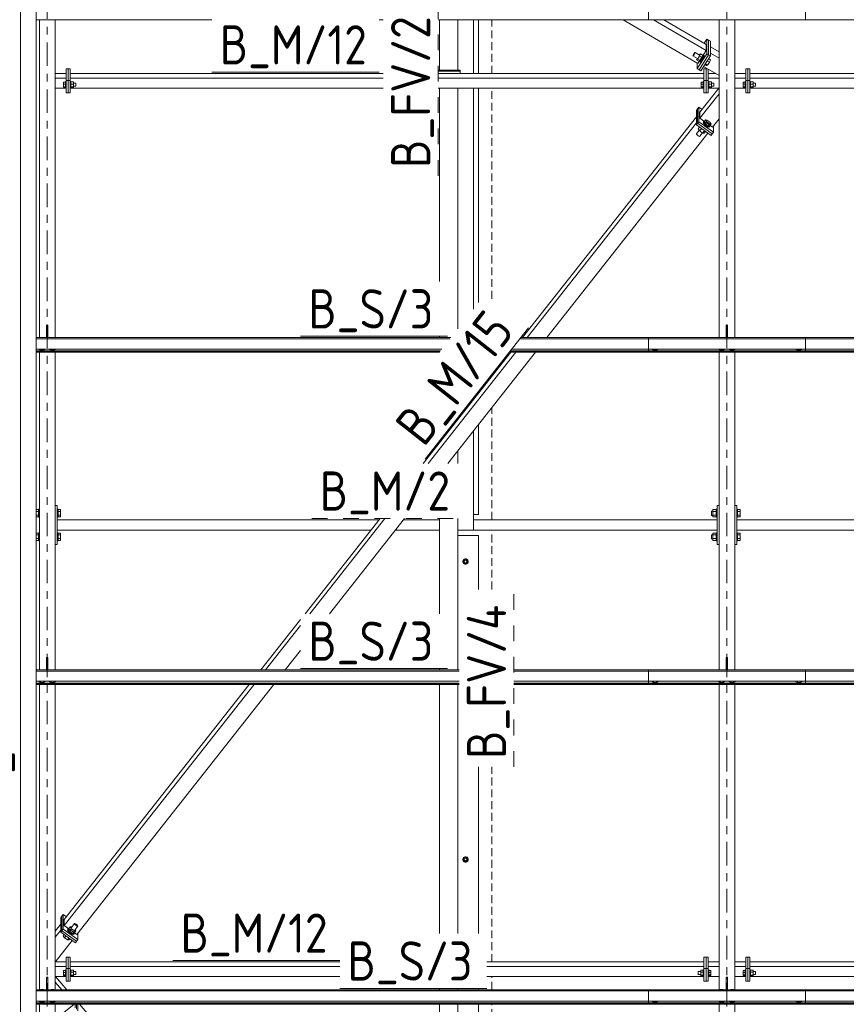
# Model space of a CAD drawing. Header units: millimetres. Extents: x 581 to 1768, y 561 to 1400.
# Tile 7 of 91: x 645 to 708, y 879 to 954. Entities that reach past the tile are written whole.
import ezdxf

# ---------------------------------------------------------------- set-up
doc = ezdxf.new("R2010")
doc.units = ezdxf.units.MM
doc.header["$LTSCALE"] = 0.6
for name, pattern in [('VERDECKT2', [1.5, 1, -0.5]), ('XKITLINE00', [0]), ('XKITLINE02', [4, 2, -2]), ('XKITLINE03', [6, 3, -1, 1, -1])]:
    doc.linetypes.add(name, pattern=pattern)
for name, color, linetype, lineweight in [('Bolt', 7, 'Continuous', 0), ('Part', 2, 'Continuous', 0), ('PartMark', 3, 'Continuous', 0), ('S-GRID', 1, 'Continuous', 0)]:
    doc.layers.add(name, color=color, linetype=linetype, lineweight=lineweight)
doc.styles.add('ISOCPEUR', font='ISOCPEUR.TTF')

msp = doc.modelspace()

# ---------------------------------------------------------------- linework, layer by layer
at = {"layer": 'Bolt', "color": 3, "linetype": 'XKITLINE00', "lineweight": 0}
for p, q in [((696.211, 951.21), (696.241, 951.275)), ((696.241, 951.275), (696.283, 951.346)), ((696.283, 951.253), (696.241, 951.194)), ((696.283, 951.346), (696.324, 951.406)), ((696.324, 951.325), (696.283, 951.253)), ((696.324, 951.406), (696.355, 951.436)), ((696.355, 951.389), (696.324, 951.325)), ((696.355, 951.436), (696.366, 951.43)), ((696.366, 951.43), (696.355, 951.389)), ((696.366, 951.43), (696.708, 951.232)), ((696.696, 951.284), (696.675, 951.251)), ((696.768, 951.327), (696.696, 951.284)), ((696.768, 951.327), (696.696, 951.144)), ((696.768, 951.327), (696.991, 951.198)), ((696.2, 951.169), (696.211, 951.21)), ((696.211, 951.163), (696.2, 951.169)), ((696.2, 951.169), (696.541, 950.97)), ((696.241, 951.194), (696.211, 951.163)), ((696.523, 950.982), (696.481, 950.875)), ((696.481, 950.875), (696.553, 950.918)), ((696.481, 950.875), (696.703, 950.745)), ((696.696, 951.144), (696.553, 950.918)), ((696.553, 950.918), (696.775, 950.788)), ((696.691, 950.727), (696.697, 950.749)), ((696.712, 950.716), (696.691, 950.727)), ((696.691, 950.727), (696.742, 950.697)), ((696.696, 951.144), (696.919, 951.015)), ((696.703, 950.745), (696.775, 950.788)), ((696.769, 950.773), (696.712, 950.716)), ((696.742, 950.698), (696.742, 950.697)), ((696.742, 950.697), (696.763, 950.686)), ((696.763, 950.686), (696.82, 950.744)), ((696.847, 950.884), (696.769, 950.773)), ((696.775, 950.788), (696.919, 951.015)), ((696.82, 950.744), (696.898, 950.854)), ((696.925, 951.019), (696.847, 950.884)), ((696.898, 950.854), (696.976, 950.989)), ((696.919, 951.015), (696.991, 951.198)), ((696.982, 951.14), (696.925, 951.019)), ((696.966, 951.213), (696.982, 951.228)), ((696.976, 950.989), (697.033, 951.111)), ((696.982, 951.228), (697.002, 951.217)), ((697.002, 951.217), (696.982, 951.14)), ((697.002, 951.217), (697.054, 951.187)), ((697.033, 951.111), (697.054, 951.187)), ((697.109, 950.509), (697.25, 950.428)), ((697.125, 950.535), (697.145, 950.555)), ((697.145, 950.555), (697.223, 950.666)), ((697.154, 950.568), (697.322, 950.471)), ((697.223, 950.666), (697.301, 950.8)), ((697.298, 950.795), (697.466, 950.697)), ((697.301, 950.8), (697.32, 950.842)), ((697.322, 950.471), (697.466, 950.697)), ((697.397, 950.962), (697.538, 950.881)), ((697.466, 950.697), (697.538, 950.881)), ((697.25, 950.428), (697.322, 950.471)), ((648.042, 949.166), (648.192, 949.166)), ((648.042, 948.768), (648.042, 949.166)), ((648.042, 949.014), (648.192, 949.014)), ((648.192, 949.201), (648.192, 949.197)), ((648.192, 949.201), (648.242, 949.201)), ((648.192, 949.197), (648.192, 948.733)), ((648.562, 949.201), (648.612, 949.201)), ((648.612, 949.201), (648.612, 948.733)), ((648.812, 949.177), (648.612, 949.177)), ((648.612, 949.016), (648.812, 949.016)), ((648.812, 948.757), (648.812, 949.177)), ((648.812, 949.084), (648.992, 949.084)), ((648.992, 949.084), (648.992, 948.85)), ((696.842, 949.166), (696.992, 949.166)), ((696.842, 948.768), (696.842, 949.166)), ((696.842, 949.014), (696.992, 949.014)), ((696.992, 949.201), (696.992, 949.197)), ((696.992, 949.201), (697.042, 949.201)), ((696.992, 949.197), (696.992, 948.733)), ((697.362, 949.201), (697.412, 949.201)), ((697.412, 949.201), (697.412, 948.733)), ((697.612, 949.177), (697.412, 949.177)), ((697.412, 949.016), (697.612, 949.016)), ((697.612, 948.757), (697.612, 949.177)), ((697.612, 949.084), (697.792, 949.084)), ((697.792, 949.084), (697.792, 948.85)), ((700.042, 949.166), (700.192, 949.166)), ((700.042, 948.768), (700.042, 949.166)), ((700.042, 949.014), (700.192, 949.014)), ((700.192, 949.201), (700.192, 949.197)), ((700.192, 949.201), (700.242, 949.201)), ((700.192, 949.197), (700.192, 948.733)), ((700.562, 949.201), (700.612, 949.201)), ((700.612, 949.201), (700.612, 948.733)), ((700.812, 949.177), (700.612, 949.177)), ((700.612, 949.016), (700.812, 949.016)), ((700.812, 948.757), (700.812, 949.177)), ((700.812, 949.084), (700.992, 949.084)), ((700.992, 949.084), (700.992, 948.85)), ((648.042, 948.815), (648.192, 948.815)), ((648.192, 948.768), (648.042, 948.768)), ((648.192, 948.733), (648.242, 948.733)), ((648.562, 948.733), (648.612, 948.733)), ((648.612, 948.807), (648.812, 948.807)), ((648.612, 948.757), (648.812, 948.757)), ((648.812, 948.85), (648.992, 948.85)), ((696.842, 948.815), (696.992, 948.815)), ((696.992, 948.768), (696.842, 948.768)), ((696.992, 948.733), (697.042, 948.733)), ((697.362, 948.733), (697.412, 948.733)), ((697.412, 948.807), (697.612, 948.807)), ((697.412, 948.757), (697.612, 948.757)), ((697.612, 948.85), (697.792, 948.85)), ((700.042, 948.815), (700.192, 948.815)), ((700.192, 948.768), (700.042, 948.768)), ((700.192, 948.733), (700.242, 948.733)), ((700.562, 948.733), (700.612, 948.733)), ((700.612, 948.807), (700.812, 948.807)), ((700.612, 948.757), (700.812, 948.757)), ((700.812, 948.85), (700.992, 948.85)), ((696.975, 946.078), (697.011, 946.124)), ((696.975, 946.078), (697.007, 946.011)), ((697.007, 946.011), (697.095, 945.916)), ((697.011, 946.124), (697.043, 946.145)), ((697.043, 946.057), (697.011, 946.124)), ((697.029, 946.111), (697.149, 946.264)), ((697.029, 946.111), (697.14, 945.961)), ((697.043, 946.145), (697.053, 946.141)), ((697.131, 945.962), (697.043, 946.057)), ((697.14, 945.961), (697.26, 946.114)), ((697.149, 946.264), (697.26, 946.254)), ((697.26, 946.114), (697.149, 946.264)), ((697.26, 946.254), (697.482, 946.095)), ((697.482, 945.954), (697.26, 946.114)), ((697.482, 946.095), (697.592, 945.945)), ((696.461, 945.203), (696.679, 945.48)), ((696.608, 945.576), (696.713, 945.708)), ((696.608, 945.576), (696.719, 945.426)), ((696.717, 945.019), (696.922, 945.28)), ((696.719, 945.426), (696.859, 945.603)), ((696.719, 945.426), (696.941, 945.267)), ((696.941, 945.267), (697.08, 945.444)), ((696.941, 945.267), (697.051, 945.257)), ((697.051, 945.257), (697.156, 945.39)), ((697.095, 945.916), (697.215, 945.818)), ((697.251, 945.864), (697.131, 945.962)), ((697.14, 945.961), (697.361, 945.802)), ((697.215, 945.818), (697.334, 945.743)), ((697.371, 945.789), (697.251, 945.864)), ((697.334, 945.743), (697.422, 945.712)), ((697.361, 945.802), (697.482, 945.954)), ((697.361, 945.802), (697.472, 945.792)), ((697.458, 945.758), (697.371, 945.789)), ((697.422, 945.712), (697.454, 945.733)), ((697.454, 945.733), (697.49, 945.779)), ((697.49, 945.779), (697.458, 945.758)), ((697.472, 945.792), (697.592, 945.945)), ((697.48, 945.802), (697.49, 945.779)), ((697.592, 945.945), (697.482, 945.954)), ((696.461, 945.203), (696.479, 945.167)), ((696.479, 945.167), (696.525, 945.116)), ((696.525, 945.116), (696.589, 945.064)), ((696.589, 945.064), (696.653, 945.024)), ((696.653, 945.024), (696.7, 945.008)), ((696.7, 945.008), (696.717, 945.019)), ((646.29, 929.604), (646.298, 929.608)), ((646.298, 929.608), (646.506, 929.608)), ((646.506, 929.608), (646.514, 929.604)), ((647.09, 929.604), (647.098, 929.608)), ((647.098, 929.608), (647.306, 929.608)), ((647.306, 929.608), (647.314, 929.604)), ((698.29, 929.604), (698.298, 929.608)), ((698.298, 929.608), (698.506, 929.608)), ((698.506, 929.608), (698.514, 929.604)), ((699.09, 929.604), (699.098, 929.608)), ((699.098, 929.608), (699.306, 929.608)), ((699.306, 929.608), (699.314, 929.604)), ((646.183, 928.698), (646.183, 928.732)), ((646.183, 928.698), (646.292, 928.643)), ((646.282, 928.584), (646.282, 928.648)), ((646.292, 928.643), (646.292, 928.732)), ((646.292, 928.643), (646.512, 928.643)), ((646.512, 928.643), (646.512, 928.732)), ((646.512, 928.643), (646.621, 928.698)), ((646.522, 928.584), (646.522, 928.648)), ((646.621, 928.698), (646.621, 928.732)), ((646.983, 928.698), (646.983, 928.732)), ((646.983, 928.698), (647.092, 928.643)), ((647.082, 928.584), (647.082, 928.648)), ((647.092, 928.643), (647.092, 928.732)), ((647.092, 928.643), (647.312, 928.643)), ((647.312, 928.643), (647.312, 928.732)), ((647.312, 928.643), (647.421, 928.698)), ((647.322, 928.584), (647.322, 928.648)), ((647.421, 928.698), (647.421, 928.732)), ((693.083, 928.698), (693.083, 928.732)), ((693.083, 928.698), (693.192, 928.642)), ((693.182, 928.602), (693.182, 928.647)), ((693.192, 928.642), (693.192, 928.732)), ((693.192, 928.642), (693.412, 928.642)), ((693.412, 928.642), (693.412, 928.732)), ((693.412, 928.642), (693.521, 928.698)), ((693.422, 928.602), (693.422, 928.647)), ((693.521, 928.698), (693.521, 928.732)), ((698.183, 928.698), (698.183, 928.732)), ((698.183, 928.698), (698.292, 928.643)), ((698.282, 928.584), (698.282, 928.648)), ((698.292, 928.643), (698.292, 928.732)), ((698.292, 928.643), (698.512, 928.643)), ((698.512, 928.643), (698.512, 928.732)), ((698.512, 928.643), (698.621, 928.698)), ((698.522, 928.584), (698.522, 928.648)), ((698.621, 928.698), (698.621, 928.732)), ((698.983, 928.698), (698.983, 928.732)), ((698.983, 928.698), (699.092, 928.643)), ((699.082, 928.584), (699.082, 928.648)), ((699.092, 928.643), (699.092, 928.732)), ((699.092, 928.643), (699.312, 928.643)), ((699.312, 928.643), (699.312, 928.732)), ((699.312, 928.643), (699.421, 928.698)), ((699.322, 928.584), (699.322, 928.648)), ((699.421, 928.698), (699.421, 928.732)), ((704.083, 928.698), (704.083, 928.732)), ((704.083, 928.698), (704.192, 928.642)), ((704.182, 928.602), (704.182, 928.647)), ((704.192, 928.642), (704.192, 928.732)), ((704.192, 928.642), (704.412, 928.642)), ((704.412, 928.642), (704.412, 928.732)), ((704.412, 928.642), (704.521, 928.698)), ((704.422, 928.602), (704.422, 928.647)), ((704.521, 928.698), (704.521, 928.732)), ((646.282, 928.584), (646.298, 928.566)), ((646.298, 928.566), (646.342, 928.553)), ((646.342, 928.553), (646.402, 928.549)), ((646.402, 928.549), (646.462, 928.553)), ((646.462, 928.553), (646.506, 928.566)), ((646.506, 928.566), (646.522, 928.584)), ((647.082, 928.584), (647.098, 928.566)), ((647.098, 928.566), (647.142, 928.553)), ((647.142, 928.553), (647.202, 928.549)), ((647.202, 928.549), (647.262, 928.553)), ((647.262, 928.553), (647.306, 928.566)), ((647.306, 928.566), (647.322, 928.584)), ((693.182, 928.602), (693.198, 928.584)), ((693.198, 928.584), (693.242, 928.571)), ((693.242, 928.571), (693.302, 928.567)), ((693.302, 928.567), (693.362, 928.571)), ((693.362, 928.571), (693.406, 928.584)), ((693.406, 928.584), (693.422, 928.602)), ((698.282, 928.584), (698.298, 928.566)), ((698.298, 928.566), (698.342, 928.553)), ((698.342, 928.553), (698.402, 928.549)), ((698.402, 928.549), (698.462, 928.553)), ((698.462, 928.553), (698.506, 928.566)), ((698.506, 928.566), (698.522, 928.584)), ((699.082, 928.584), (699.098, 928.566)), ((699.098, 928.566), (699.142, 928.553)), ((699.142, 928.553), (699.202, 928.549)), ((699.202, 928.549), (699.262, 928.553)), ((699.262, 928.553), (699.306, 928.566)), ((699.306, 928.566), (699.322, 928.584)), ((704.182, 928.602), (704.198, 928.584)), ((704.198, 928.584), (704.242, 928.571)), ((704.242, 928.571), (704.302, 928.567)), ((704.302, 928.567), (704.362, 928.571)), ((704.362, 928.571), (704.406, 928.584)), ((704.406, 928.584), (704.422, 928.602)), ((645.942, 916.437), (646.142, 916.437)), ((645.942, 916.298), (646.142, 916.298)), ((645.942, 916.021), (646.142, 916.021)), ((645.942, 915.882), (646.142, 915.882)), ((646.142, 916.459), (646.142, 915.859)), ((646.142, 916.459), (646.202, 916.459)), ((646.142, 915.859), (646.202, 915.859)), ((647.562, 916.459), (647.622, 916.459)), ((647.562, 915.859), (647.622, 915.859)), ((647.622, 916.459), (647.622, 915.859)), ((647.622, 916.437), (647.822, 916.437)), ((647.622, 916.298), (647.822, 916.298)), ((647.622, 916.021), (647.822, 916.021)), ((647.622, 915.882), (647.822, 915.882)), ((647.822, 916.437), (647.822, 915.882)), ((697.622, 916.319), (697.622, 915.999)), ((697.622, 916.319), (697.722, 916.319)), ((697.622, 915.999), (697.722, 915.999)), ((697.722, 916.437), (697.722, 915.882)), ((697.722, 916.437), (697.982, 916.437)), ((697.722, 916.298), (697.982, 916.298)), ((697.722, 916.021), (697.982, 916.021)), ((697.722, 915.882), (697.982, 915.882)), ((697.982, 916.459), (697.982, 915.859)), ((697.982, 916.459), (698.042, 916.459)), ((697.982, 915.859), (698.042, 915.859)), ((699.562, 916.459), (699.622, 916.459)), ((699.562, 915.859), (699.622, 915.859)), ((699.622, 916.459), (699.622, 915.859)), ((699.622, 916.437), (699.822, 916.437)), ((699.622, 916.298), (699.822, 916.298)), ((699.622, 916.021), (699.822, 916.021)), ((699.622, 915.882), (699.822, 915.882)), ((699.822, 916.437), (699.822, 915.882)), ((645.942, 914.637), (646.142, 914.637)), ((645.942, 914.498), (646.142, 914.498)), ((646.142, 914.659), (646.142, 914.059)), ((646.142, 914.659), (646.202, 914.659)), ((647.562, 914.659), (647.622, 914.659)), ((647.622, 914.659), (647.622, 914.059)), ((647.622, 914.637), (647.822, 914.637)), ((647.622, 914.498), (647.822, 914.498)), ((647.822, 914.637), (647.822, 914.082)), ((697.622, 914.519), (697.622, 914.199)), ((697.622, 914.519), (697.722, 914.519)), ((697.722, 914.637), (697.722, 914.082)), ((697.722, 914.637), (697.982, 914.637)), ((697.722, 914.498), (697.982, 914.498)), ((697.982, 914.659), (697.982, 914.059)), ((697.982, 914.659), (698.042, 914.659)), ((699.562, 914.659), (699.622, 914.659)), ((699.622, 914.659), (699.622, 914.059)), ((699.622, 914.637), (699.822, 914.637)), ((699.622, 914.498), (699.822, 914.498)), ((699.822, 914.637), (699.822, 914.082)), ((645.942, 914.221), (646.142, 914.221)), ((645.942, 914.082), (646.142, 914.082)), ((646.142, 914.059), (646.202, 914.059)), ((647.562, 914.059), (647.622, 914.059)), ((647.622, 914.221), (647.822, 914.221)), ((647.622, 914.082), (647.822, 914.082)), ((697.622, 914.199), (697.722, 914.199)), ((697.722, 914.221), (697.982, 914.221)), ((697.722, 914.082), (697.982, 914.082)), ((697.982, 914.059), (698.042, 914.059)), ((699.562, 914.059), (699.622, 914.059)), ((699.622, 914.221), (699.822, 914.221)), ((699.622, 914.082), (699.822, 914.082)), ((678.802, 912.644), (678.642, 912.552)), ((678.642, 912.552), (678.642, 912.367)), ((678.642, 912.367), (678.802, 912.275)), ((678.962, 912.552), (678.802, 912.644)), ((678.802, 912.275), (678.962, 912.367)), ((678.962, 912.367), (678.962, 912.552)), ((646.29, 904.166), (646.298, 904.17)), ((646.298, 904.17), (646.506, 904.17)), ((646.506, 904.17), (646.513, 904.166)), ((647.09, 904.166), (647.098, 904.17)), ((647.098, 904.17), (647.306, 904.17)), ((647.306, 904.17), (647.313, 904.166)), ((698.29, 904.166), (698.298, 904.17)), ((698.298, 904.17), (698.506, 904.17)), ((698.506, 904.17), (698.513, 904.166)), ((699.09, 904.166), (699.098, 904.17)), ((699.098, 904.17), (699.306, 904.17)), ((699.306, 904.17), (699.313, 904.166)), ((646.183, 903.26), (646.183, 903.294)), ((646.183, 903.26), (646.292, 903.205)), ((646.282, 903.146), (646.282, 903.21)), ((646.282, 903.146), (646.298, 903.128)), ((646.292, 903.205), (646.292, 903.294)), ((646.292, 903.205), (646.512, 903.205)), ((646.298, 903.128), (646.342, 903.115)), ((646.342, 903.115), (646.402, 903.111)), ((646.402, 903.111), (646.462, 903.115)), ((646.462, 903.115), (646.506, 903.128)), ((646.506, 903.128), (646.522, 903.146)), ((646.512, 903.205), (646.512, 903.294)), ((646.512, 903.205), (646.621, 903.26)), ((646.522, 903.146), (646.522, 903.21)), ((646.621, 903.26), (646.621, 903.294)), ((646.983, 903.26), (646.983, 903.294)), ((646.983, 903.26), (647.092, 903.205)), ((647.082, 903.146), (647.082, 903.21)), ((647.082, 903.146), (647.098, 903.128)), ((647.092, 903.205), (647.092, 903.294)), ((647.092, 903.205), (647.312, 903.205)), ((647.098, 903.128), (647.142, 903.115)), ((647.142, 903.115), (647.202, 903.111)), ((647.202, 903.111), (647.262, 903.115)), ((647.262, 903.115), (647.306, 903.128)), ((647.306, 903.128), (647.322, 903.146)), ((647.312, 903.205), (647.312, 903.294)), ((647.312, 903.205), (647.421, 903.26)), ((647.322, 903.146), (647.322, 903.21)), ((647.421, 903.26), (647.421, 903.294)), ((693.083, 903.26), (693.083, 903.294)), ((693.083, 903.26), (693.192, 903.204)), ((693.182, 903.164), (693.182, 903.209)), ((693.182, 903.164), (693.198, 903.147)), ((693.192, 903.204), (693.192, 903.294)), ((693.192, 903.204), (693.412, 903.204)), ((693.198, 903.147), (693.242, 903.134)), ((693.242, 903.134), (693.302, 903.129)), ((693.302, 903.129), (693.362, 903.134)), ((693.362, 903.134), (693.406, 903.147)), ((693.406, 903.147), (693.422, 903.164)), ((693.412, 903.204), (693.412, 903.294)), ((693.412, 903.204), (693.521, 903.26)), ((693.422, 903.164), (693.422, 903.209)), ((693.521, 903.26), (693.521, 903.294)), ((698.183, 903.26), (698.183, 903.294)), ((698.183, 903.26), (698.292, 903.205)), ((698.282, 903.146), (698.282, 903.21)), ((698.282, 903.146), (698.298, 903.128)), ((698.292, 903.205), (698.292, 903.294)), ((698.292, 903.205), (698.512, 903.205)), ((698.298, 903.128), (698.342, 903.115)), ((698.342, 903.115), (698.402, 903.111)), ((698.402, 903.111), (698.462, 903.115)), ((698.462, 903.115), (698.506, 903.128)), ((698.506, 903.128), (698.522, 903.146)), ((698.512, 903.205), (698.512, 903.294)), ((698.512, 903.205), (698.621, 903.26)), ((698.522, 903.146), (698.522, 903.21)), ((698.621, 903.26), (698.621, 903.294)), ((698.983, 903.26), (698.983, 903.294)), ((698.983, 903.26), (699.092, 903.205)), ((699.082, 903.146), (699.082, 903.21)), ((699.082, 903.146), (699.098, 903.128)), ((699.092, 903.205), (699.092, 903.294)), ((699.092, 903.205), (699.312, 903.205)), ((699.098, 903.128), (699.142, 903.115)), ((699.142, 903.115), (699.202, 903.111)), ((699.202, 903.111), (699.262, 903.115)), ((699.262, 903.115), (699.306, 903.128)), ((699.306, 903.128), (699.322, 903.146)), ((699.312, 903.205), (699.312, 903.294)), ((699.312, 903.205), (699.421, 903.26)), ((699.322, 903.146), (699.322, 903.21)), ((699.421, 903.26), (699.421, 903.294)), ((704.083, 903.26), (704.083, 903.294)), ((704.083, 903.26), (704.192, 903.204)), ((704.182, 903.164), (704.182, 903.209)), ((704.182, 903.164), (704.198, 903.147)), ((704.192, 903.204), (704.192, 903.294)), ((704.192, 903.204), (704.412, 903.204)), ((704.198, 903.147), (704.242, 903.134)), ((704.242, 903.134), (704.302, 903.129)), ((704.302, 903.129), (704.362, 903.134)), ((704.362, 903.134), (704.406, 903.147)), ((704.406, 903.147), (704.422, 903.164)), ((704.412, 903.204), (704.412, 903.294)), ((704.412, 903.204), (704.521, 903.26)), ((704.422, 903.164), (704.422, 903.209)), ((704.521, 903.26), (704.521, 903.294)), ((678.802, 889.844), (678.642, 889.752)), ((678.642, 889.752), (678.642, 889.567)), ((678.642, 889.567), (678.802, 889.475)), ((678.962, 889.752), (678.802, 889.844)), ((678.802, 889.475), (678.962, 889.567)), ((678.962, 889.567), (678.962, 889.752)), ((648.342, 884.27), (648.378, 884.316)), ((648.342, 884.27), (648.374, 884.203)), ((648.374, 884.203), (648.462, 884.108)), ((648.378, 884.316), (648.41, 884.337)), ((648.41, 884.249), (648.378, 884.316)), ((648.396, 884.303), (648.553, 884.502)), ((648.396, 884.303), (648.507, 884.153)), ((648.41, 884.337), (648.42, 884.333)), ((648.498, 884.154), (648.41, 884.249)), ((648.663, 884.352), (648.507, 884.153)), ((648.663, 884.492), (648.553, 884.502)), ((648.553, 884.502), (648.663, 884.352)), ((648.646, 884.434), (648.887, 884.74)), ((648.681, 884.479), (648.663, 884.492)), ((648.885, 884.192), (648.663, 884.352)), ((648.885, 884.192), (648.728, 883.994)), ((648.839, 883.984), (648.996, 884.183)), ((648.996, 884.183), (648.885, 884.192)), ((648.887, 884.74), (648.904, 884.751)), ((648.904, 884.704), (648.887, 884.74)), ((648.902, 884.25), (649.142, 884.556)), ((648.904, 884.751), (648.951, 884.734)), ((648.951, 884.653), (648.904, 884.704)), ((648.996, 884.183), (648.925, 884.279)), ((648.951, 884.734), (649.015, 884.695)), ((649.015, 884.601), (648.951, 884.653)), ((649.015, 884.695), (649.079, 884.642)), ((649.079, 884.561), (649.015, 884.601)), ((649.079, 884.642), (649.125, 884.592)), ((649.125, 884.545), (649.079, 884.561)), ((649.125, 884.592), (649.142, 884.556)), ((649.142, 884.556), (649.125, 884.545)), ((648.012, 883.814), (648.08, 883.9)), ((648.012, 883.814), (648.122, 883.664)), ((648.122, 883.664), (648.226, 883.795)), ((648.122, 883.664), (648.344, 883.505)), ((648.344, 883.505), (648.447, 883.636)), ((648.344, 883.505), (648.454, 883.495)), ((648.454, 883.495), (648.523, 883.582)), ((648.462, 884.108), (648.582, 884.01)), ((648.618, 884.056), (648.498, 884.154)), ((648.507, 884.153), (648.728, 883.994)), ((648.582, 884.01), (648.702, 883.935)), ((648.738, 883.981), (648.618, 884.056)), ((648.702, 883.935), (648.789, 883.904)), ((648.728, 883.994), (648.839, 883.984)), ((648.825, 883.95), (648.738, 883.981)), ((648.789, 883.904), (648.821, 883.925)), ((648.821, 883.925), (648.857, 883.971)), ((648.857, 883.971), (648.825, 883.95)), ((648.847, 883.994), (648.857, 883.971)), ((648.042, 881.166), (648.192, 881.166)), ((648.042, 880.768), (648.042, 881.166)), ((648.192, 881.201), (648.192, 881.197)), ((648.192, 881.201), (648.242, 881.201)), ((648.192, 881.197), (648.192, 880.733)), ((648.562, 881.201), (648.612, 881.201)), ((648.612, 881.201), (648.612, 880.733)), ((648.812, 881.177), (648.612, 881.177)), ((648.812, 880.757), (648.812, 881.177)), ((696.792, 881.177), (696.792, 880.757)), ((696.792, 881.177), (696.992, 881.177)), ((696.992, 881.201), (696.992, 881.197)), ((696.992, 881.201), (697.042, 881.201)), ((696.992, 881.197), (696.992, 880.733)), ((697.362, 881.201), (697.412, 881.201)), ((697.412, 881.201), (697.412, 881.197)), ((697.412, 881.197), (697.412, 880.733)), ((697.412, 881.166), (697.562, 881.166)), ((697.562, 881.166), (697.562, 880.768)), ((700.042, 881.166), (700.192, 881.166)), ((700.042, 880.768), (700.042, 881.166)), ((700.192, 881.201), (700.192, 881.197)), ((700.192, 881.201), (700.242, 881.201)), ((700.192, 881.197), (700.192, 880.733)), ((700.562, 881.201), (700.612, 881.201)), ((700.612, 881.201), (700.612, 880.733)), ((700.812, 881.177), (700.612, 881.177)), ((700.812, 880.757), (700.812, 881.177)), ((648.042, 881.014), (648.192, 881.014)), ((648.042, 880.815), (648.192, 880.815)), ((648.192, 880.768), (648.042, 880.768)), ((648.192, 880.733), (648.242, 880.733)), ((648.562, 880.733), (648.612, 880.733)), ((648.612, 881.016), (648.812, 881.016)), ((648.612, 880.807), (648.812, 880.807)), ((648.612, 880.757), (648.812, 880.757)), ((648.812, 881.084), (648.992, 881.084)), ((648.812, 880.85), (648.992, 880.85)), ((648.992, 881.084), (648.992, 880.85)), ((696.612, 881.084), (696.612, 881.082)), ((696.612, 881.084), (696.792, 881.084)), ((696.612, 881.082), (696.612, 880.85)), ((696.612, 880.85), (696.792, 880.85)), ((696.792, 881.016), (696.992, 881.016)), ((696.792, 880.807), (696.992, 880.807)), ((696.792, 880.757), (696.992, 880.757)), ((696.992, 880.733), (697.042, 880.733)), ((697.362, 880.733), (697.412, 880.733)), ((697.412, 881.014), (697.562, 881.014)), ((697.412, 880.815), (697.562, 880.815)), ((697.412, 880.768), (697.562, 880.768)), ((700.042, 881.014), (700.192, 881.014)), ((700.042, 880.815), (700.192, 880.815)), ((700.192, 880.768), (700.042, 880.768)), ((700.192, 880.733), (700.242, 880.733)), ((700.562, 880.733), (700.612, 880.733)), ((700.612, 881.016), (700.812, 881.016)), ((700.612, 880.807), (700.812, 880.807)), ((700.612, 880.757), (700.812, 880.757)), ((700.812, 881.084), (700.992, 881.084)), ((700.812, 880.85), (700.992, 880.85)), ((700.992, 881.084), (700.992, 880.85)), ((646.291, 879.685), (646.298, 879.688)), ((646.298, 879.688), (646.506, 879.688)), ((646.506, 879.688), (646.512, 879.685)), ((647.091, 879.685), (647.098, 879.688)), ((647.098, 879.688), (647.306, 879.688)), ((647.306, 879.688), (647.312, 879.685)), ((698.291, 879.685), (698.298, 879.688)), ((698.298, 879.688), (698.506, 879.688)), ((698.506, 879.688), (698.512, 879.685)), ((699.091, 879.685), (699.098, 879.688)), ((699.098, 879.688), (699.306, 879.688)), ((699.306, 879.688), (699.312, 879.685)), ((646.183, 878.778), (646.183, 878.813)), ((646.183, 878.778), (646.292, 878.723)), ((646.282, 878.664), (646.282, 878.728)), ((646.282, 878.664), (646.298, 878.646)), ((646.292, 878.723), (646.292, 878.813)), ((646.292, 878.723), (646.512, 878.723)), ((646.298, 878.646), (646.342, 878.634)), ((646.342, 878.634), (646.402, 878.629)), ((646.402, 878.629), (646.462, 878.634)), ((646.462, 878.634), (646.506, 878.646)), ((646.506, 878.646), (646.522, 878.664)), ((646.512, 878.723), (646.512, 878.813)), ((646.512, 878.723), (646.621, 878.778)), ((646.522, 878.664), (646.522, 878.728)), ((646.621, 878.778), (646.621, 878.813)), ((646.983, 878.778), (646.983, 878.813)), ((646.983, 878.778), (647.092, 878.723)), ((647.082, 878.664), (647.082, 878.728)), ((647.082, 878.664), (647.098, 878.646)), ((647.092, 878.723), (647.092, 878.813)), ((647.092, 878.723), (647.312, 878.723)), ((647.098, 878.646), (647.142, 878.634)), ((647.142, 878.634), (647.202, 878.629)), ((647.202, 878.629), (647.262, 878.634)), ((647.262, 878.634), (647.306, 878.646)), ((647.306, 878.646), (647.322, 878.664)), ((647.312, 878.723), (647.312, 878.813)), ((647.312, 878.723), (647.421, 878.778)), ((647.322, 878.664), (647.322, 878.728)), ((647.421, 878.778), (647.421, 878.813)), ((693.083, 878.778), (693.083, 878.813)), ((693.083, 878.778), (693.192, 878.723)), ((693.182, 878.683), (693.182, 878.728)), ((693.182, 878.683), (693.198, 878.665)), ((693.192, 878.723), (693.192, 878.813)), ((693.192, 878.723), (693.412, 878.723)), ((693.198, 878.665), (693.242, 878.652)), ((693.242, 878.652), (693.302, 878.648)), ((693.302, 878.648), (693.362, 878.652)), ((693.362, 878.652), (693.406, 878.665)), ((693.406, 878.665), (693.422, 878.683)), ((693.412, 878.723), (693.412, 878.813)), ((693.412, 878.723), (693.521, 878.778)), ((693.422, 878.683), (693.422, 878.728)), ((693.521, 878.778), (693.521, 878.813)), ((698.183, 878.778), (698.183, 878.813)), ((698.183, 878.778), (698.292, 878.723)), ((698.282, 878.664), (698.282, 878.728)), ((698.282, 878.664), (698.298, 878.646)), ((698.292, 878.723), (698.292, 878.813)), ((698.292, 878.723), (698.512, 878.723)), ((698.298, 878.646), (698.342, 878.634)), ((698.342, 878.634), (698.402, 878.629)), ((698.402, 878.629), (698.462, 878.634)), ((698.462, 878.634), (698.506, 878.646)), ((698.506, 878.646), (698.522, 878.664)), ((698.512, 878.723), (698.512, 878.813)), ((698.512, 878.723), (698.621, 878.778)), ((698.522, 878.664), (698.522, 878.728)), ((698.621, 878.778), (698.621, 878.813)), ((698.983, 878.778), (698.983, 878.813)), ((698.983, 878.778), (699.092, 878.723)), ((699.082, 878.664), (699.082, 878.728)), ((699.082, 878.664), (699.098, 878.646)), ((699.092, 878.723), (699.092, 878.813)), ((699.092, 878.723), (699.312, 878.723)), ((699.098, 878.646), (699.142, 878.634)), ((699.142, 878.634), (699.202, 878.629)), ((699.202, 878.629), (699.262, 878.634)), ((699.262, 878.634), (699.306, 878.646)), ((699.306, 878.646), (699.322, 878.664)), ((699.312, 878.723), (699.312, 878.813)), ((699.312, 878.723), (699.421, 878.778)), ((699.322, 878.664), (699.322, 878.728)), ((699.421, 878.778), (699.421, 878.813)), ((704.083, 878.778), (704.083, 878.813)), ((704.083, 878.778), (704.192, 878.723)), ((704.182, 878.683), (704.182, 878.728)), ((704.182, 878.683), (704.198, 878.665)), ((704.192, 878.723), (704.192, 878.813)), ((704.192, 878.723), (704.412, 878.723)), ((704.198, 878.665), (704.242, 878.652)), ((704.242, 878.652), (704.302, 878.648)), ((704.302, 878.648), (704.362, 878.652)), ((704.362, 878.652), (704.406, 878.665)), ((704.406, 878.665), (704.422, 878.683)), ((704.412, 878.723), (704.412, 878.813)), ((704.412, 878.723), (704.521, 878.778)), ((704.422, 878.683), (704.422, 878.728)), ((704.521, 878.778), (704.521, 878.813))]:
    msp.add_line(p, q, dxfattribs=at)
for centre, radius, start, end in [((678.802, 912.46), 0.21, 120, 300), ((678.802, 912.46), 0.21, 300, 120), ((678.802, 912.46), 0.1, 120, 300), ((678.802, 912.46), 0.1, 300, 120), ((678.802, 889.66), 0.21, 120, 300), ((678.802, 889.66), 0.21, 300, 120), ((678.802, 889.66), 0.1, 120, 300), ((678.802, 889.66), 0.1, 300, 120)]:
    msp.add_arc(centre, radius, start, end, dxfattribs=at)
at = {"layer": 'Part', "color": 2, "linetype": 'XKITLINE00', "lineweight": 0}
for p, q in [((644.742, 815.488), (644.742, 983.02)), ((645.942, 815.488), (645.942, 982.686)), ((692.802, 953.923), (692.802, 955.041)), ((704.802, 953.923), (704.802, 955.041)), ((645.942, 953.923), (659.401, 953.923)), ((646.202, 929.604), (646.202, 953.923)), ((647.402, 929.604), (647.402, 953.923)), ((672.203, 953.923), (672.502, 953.923)), ((676.702, 953.923), (704.802, 953.923)), ((676.802, 950.067), (676.802, 953.923)), ((676.802, 950.067), (676.802, 953.923)), ((678.202, 950.067), (678.202, 953.923)), ((678.202, 950.067), (678.202, 953.923)), ((679.402, 949.817), (679.402, 953.923)), ((679.802, 949.817), (679.802, 953.923)), ((690.864, 953.923), (696.586, 950.598)), ((718.401, 953.923), (692.802, 953.923)), ((693.175, 953.923), (697.209, 951.579)), ((693.98, 953.923), (697.209, 952.046)), ((698.202, 929.604), (698.202, 953.923)), ((699.402, 929.604), (699.402, 953.923)), ((697.261, 952.45), (697.06, 952.133)), ((697.209, 951.579), (697.209, 952.046)), ((697.261, 951.339), (697.261, 952.45)), ((697.261, 952.45), (697.398, 952.37)), ((697.398, 951.259), (697.398, 952.37)), ((697.398, 952.37), (697.535, 952.291)), ((697.398, 951.259), (697.398, 952.37)), ((697.535, 951.18), (697.535, 952.291)), ((697.261, 951.339), (696.534, 950.195)), ((696.586, 950.598), (697.209, 951.579)), ((697.398, 951.259), (696.671, 950.115)), ((696.671, 950.115), (697.398, 951.259)), ((697.398, 951.259), (697.261, 951.339)), ((697.535, 951.18), (697.398, 951.259)), ((697.535, 951.857), (698.202, 951.47)), ((697.535, 951.39), (698.202, 951.002)), ((696.534, 950.195), (696.534, 950.628)), ((696.808, 950.036), (697.535, 951.18)), ((698.202, 949.659), (698.202, 951.002)), ((647.402, 949.817), (648.242, 949.817)), ((648.242, 950.176), (648.242, 948.343)), ((648.242, 950.176), (648.402, 950.176)), ((648.402, 950.176), (648.402, 948.343)), ((648.402, 950.176), (648.402, 948.343)), ((648.402, 950.176), (648.562, 950.176)), ((648.562, 950.176), (648.562, 948.343)), ((648.562, 949.817), (672.502, 949.817)), ((678.402, 950.067), (676.702, 950.067)), ((676.702, 950.009), (678.402, 950.009)), ((676.702, 949.817), (697.042, 949.817)), ((678.402, 949.817), (678.402, 950.067)), ((696.534, 950.195), (696.671, 950.115)), ((696.671, 950.115), (696.808, 950.036)), ((697.009, 950.352), (698.202, 949.659)), ((697.042, 950.176), (697.042, 948.343)), ((697.042, 950.176), (697.202, 950.176)), ((697.202, 950.176), (697.202, 948.343)), ((697.202, 950.176), (697.312, 950.176)), ((697.202, 950.176), (697.202, 948.343)), ((697.362, 950.147), (697.362, 948.343)), ((697.362, 949.817), (697.93, 949.817)), ((699.402, 949.817), (700.242, 949.817)), ((700.242, 950.176), (700.242, 948.343)), ((700.242, 950.176), (700.402, 950.176)), ((700.402, 950.176), (700.402, 948.343)), ((700.402, 950.176), (700.402, 948.343)), ((700.402, 950.176), (700.562, 950.176)), ((700.562, 950.176), (700.562, 948.343)), ((700.562, 949.817), (749.042, 949.817)), ((647.402, 949.467), (648.242, 949.467)), ((648.242, 949.299), (648.402, 949.299)), ((648.402, 949.299), (648.562, 949.299)), ((648.562, 949.467), (672.502, 949.467)), ((676.702, 949.467), (697.042, 949.467)), ((697.042, 949.299), (697.202, 949.299)), ((697.202, 949.299), (697.362, 949.299)), ((697.362, 949.467), (698.202, 949.467)), ((699.402, 949.467), (700.242, 949.467)), ((700.242, 949.299), (700.402, 949.299)), ((700.402, 949.299), (700.562, 949.299)), ((700.562, 949.467), (749.042, 949.467)), ((647.402, 948.701), (648.242, 948.701)), ((648.242, 948.343), (648.402, 948.343)), ((648.402, 948.343), (648.562, 948.343)), ((648.562, 948.701), (672.502, 948.701)), ((676.702, 948.701), (697.042, 948.701)), ((676.802, 933.904), (676.802, 948.701)), ((676.802, 933.904), (676.802, 948.701)), ((678.202, 930.264), (678.202, 948.701)), ((678.202, 930.264), (678.202, 948.701)), ((679.402, 931.789), (679.402, 948.701)), ((679.802, 932.298), (679.802, 948.701)), ((698.181, 948.701), (696.735, 946.865)), ((698.202, 948.261), (696.735, 946.397)), ((697.042, 948.343), (697.202, 948.343)), ((697.202, 948.343), (697.362, 948.343)), ((697.362, 948.701), (698.202, 948.701)), ((698.202, 946.352), (698.202, 948.261)), ((699.402, 948.701), (700.242, 948.701)), ((700.242, 948.343), (700.402, 948.343)), ((700.402, 948.343), (700.562, 948.343)), ((700.562, 948.701), (749.042, 948.701)), ((696.463, 946.999), (696.559, 947.121)), ((696.463, 945.888), (696.463, 946.999)), ((696.655, 947.244), (696.559, 947.121)), ((696.559, 946.01), (696.559, 947.121)), ((696.559, 946.01), (696.559, 947.121)), ((696.655, 946.133), (696.655, 947.244)), ((696.897, 947.07), (696.655, 947.244)), ((696.735, 946.865), (696.735, 946.397)), ((683.154, 929.604), (696.463, 946.518)), ((683.522, 929.604), (696.463, 946.051)), ((696.559, 946.01), (696.463, 945.888)), ((696.559, 946.01), (696.655, 946.133)), ((696.559, 946.01), (697.678, 945.205)), ((697.678, 945.205), (696.559, 946.01)), ((697.774, 945.328), (696.655, 946.133)), ((696.735, 946.397), (697.694, 945.707)), ((697.694, 945.707), (698.202, 946.352)), ((685.023, 929.604), (697.34, 945.257)), ((696.463, 945.888), (697.582, 945.083)), ((697.678, 945.205), (697.774, 945.328)), ((697.774, 945.328), (697.774, 945.808)), ((697.582, 945.083), (697.678, 945.205)), ((646.752, 930.553), (646.752, 929.604)), ((646.752, 930.553), (646.852, 930.553)), ((646.752, 930.436), (646.852, 930.436)), ((646.852, 930.553), (646.852, 929.604)), ((698.752, 930.553), (698.752, 929.604)), ((698.752, 930.553), (698.852, 930.553)), ((698.752, 930.436), (698.852, 930.436)), ((698.852, 930.553), (698.852, 929.604)), ((677.682, 929.604), (645.942, 929.604)), ((645.942, 929.516), (677.613, 929.516)), ((676.802, 929.604), (676.802, 929.704)), ((676.802, 929.604), (676.802, 929.704)), ((682.957, 929.516), (704.802, 929.516)), ((704.802, 929.604), (683.026, 929.604)), ((756.802, 929.604), (692.802, 929.604)), ((692.802, 928.485), (692.802, 929.604)), ((692.802, 929.516), (756.802, 929.516)), ((704.802, 928.485), (704.802, 929.604)), ((645.942, 928.732), (676.996, 928.732)), ((682.34, 928.732), (704.802, 928.732)), ((692.802, 928.732), (756.802, 928.732)), ((645.942, 928.6), (676.892, 928.6)), ((645.942, 928.524), (676.832, 928.524)), ((645.942, 928.485), (676.802, 928.485)), ((646.202, 904.166), (646.202, 928.485)), ((647.402, 904.166), (647.402, 928.485)), ((675.565, 919.959), (682.274, 928.485)), ((675.933, 919.959), (682.642, 928.485)), ((676.802, 928.485), (676.802, 928.485)), ((676.802, 928.485), (676.802, 928.485)), ((677.435, 919.959), (684.144, 928.485)), ((682.147, 928.485), (704.802, 928.485)), ((682.177, 928.524), (704.802, 928.524)), ((682.236, 928.6), (704.802, 928.6)), ((692.802, 928.6), (756.802, 928.6)), ((692.802, 928.524), (756.802, 928.524)), ((756.802, 928.485), (692.802, 928.485)), ((698.202, 904.166), (698.202, 928.485)), ((699.402, 904.166), (699.402, 928.485)), ((679.402, 924.835), (679.402, 924.997)), ((679.802, 925.344), (679.802, 925.506)), ((678.202, 923.31), (678.202, 923.472)), ((678.202, 923.31), (678.202, 923.472)), ((679.802, 916.059), (679.802, 922.967)), ((679.402, 914.859), (679.402, 922.459)), ((676.802, 921.531), (676.802, 921.693)), ((676.802, 921.531), (676.802, 921.692)), ((678.202, 919.959), (678.202, 920.934)), ((678.202, 919.959), (678.202, 920.934)), ((647.562, 916.759), (647.402, 916.759)), ((647.562, 913.759), (647.562, 916.759)), ((698.042, 916.759), (698.042, 913.759)), ((698.042, 916.759), (698.202, 916.759)), ((699.562, 916.759), (699.402, 916.759)), ((699.562, 913.759), (699.562, 916.759)), ((679.402, 916.059), (679.802, 916.059)), ((647.562, 915.659), (672.182, 915.659)), ((647.562, 914.859), (647.562, 915.659)), ((666.522, 908.466), (672.26, 915.759)), ((666.89, 908.466), (672.629, 915.759)), ((668.392, 908.466), (674.13, 915.759)), ((674.052, 915.659), (676.802, 915.659)), ((676.802, 908.466), (676.802, 915.759)), ((676.802, 914.859), (676.802, 915.759)), ((678.202, 904.166), (678.202, 915.759)), ((678.202, 914.859), (678.202, 915.759)), ((679.402, 915.659), (698.042, 915.659)), ((698.042, 914.859), (698.042, 915.659)), ((750.042, 915.659), (699.562, 915.659)), ((699.562, 914.859), (699.562, 915.659)), ((647.562, 914.859), (671.552, 914.859)), ((673.422, 914.859), (676.802, 914.859)), ((678.202, 914.859), (679.402, 914.859)), ((678.202, 914.859), (679.402, 914.859)), ((678.202, 914.46), (679.802, 914.46)), ((679.402, 914.859), (698.042, 914.859)), ((679.802, 910.332), (679.802, 914.46)), ((750.042, 914.859), (699.562, 914.859)), ((647.402, 913.759), (647.562, 913.759)), ((698.042, 913.759), (698.202, 913.759)), ((699.402, 913.759), (699.562, 913.759)), ((663.138, 904.166), (666.175, 908.025)), ((663.506, 904.166), (666.175, 907.557)), ((665.008, 904.166), (666.175, 905.648)), ((646.752, 905.116), (646.752, 904.166)), ((646.752, 905.116), (646.852, 905.116)), ((646.752, 904.999), (646.852, 904.999)), ((646.852, 905.116), (646.852, 904.166)), ((698.752, 905.116), (698.752, 904.166)), ((698.752, 905.116), (698.852, 905.116)), ((698.752, 904.999), (698.852, 904.999)), ((698.852, 905.116), (698.852, 904.166)), ((678.302, 904.166), (645.942, 904.166)), ((645.942, 904.078), (678.302, 904.078)), ((676.802, 904.166), (676.802, 904.266)), ((704.802, 904.166), (682.502, 904.166)), ((682.502, 904.078), (704.802, 904.078)), ((756.802, 904.166), (692.802, 904.166)), ((692.802, 903.048), (692.802, 904.166)), ((692.802, 904.078), (756.802, 904.078)), ((704.802, 903.048), (704.802, 904.166)), ((645.942, 903.294), (678.302, 903.294)), ((645.942, 903.162), (678.302, 903.162)), ((645.942, 903.086), (678.302, 903.086)), ((645.942, 903.048), (678.302, 903.048)), ((646.202, 879.685), (646.202, 903.048)), ((647.402, 879.685), (647.402, 903.048)), ((648.102, 884.589), (662.626, 903.048)), ((648.102, 885.057), (662.258, 903.048)), ((649.061, 883.899), (664.128, 903.048)), ((676.802, 883.985), (676.802, 903.048)), ((678.202, 883.985), (678.202, 903.048)), ((682.502, 903.294), (704.802, 903.294)), ((682.502, 903.162), (704.802, 903.162)), ((682.502, 903.086), (704.802, 903.086)), ((682.502, 903.048), (704.802, 903.048)), ((692.802, 903.294), (756.802, 903.294)), ((692.802, 903.162), (756.802, 903.162)), ((692.802, 903.086), (756.802, 903.086)), ((756.802, 903.048), (692.802, 903.048)), ((698.202, 879.685), (698.202, 903.048)), ((699.402, 879.685), (699.402, 903.048)), ((679.802, 883.985), (679.802, 896.757)), ((647.83, 885.191), (647.926, 885.313)), ((647.83, 884.08), (647.83, 885.191)), ((648.022, 885.436), (647.926, 885.313)), ((647.926, 884.202), (647.926, 885.313)), ((647.926, 884.202), (647.926, 885.313)), ((648.022, 884.325), (648.022, 885.436)), ((648.264, 885.262), (648.022, 885.436)), ((648.102, 885.057), (648.102, 884.589)), ((647.402, 884.167), (647.83, 884.711)), ((647.402, 883.699), (647.83, 884.243)), ((647.926, 884.202), (647.83, 884.08)), ((648.022, 884.325), (647.926, 884.202)), ((649.045, 883.397), (647.926, 884.202)), ((649.045, 883.397), (647.926, 884.202)), ((649.141, 883.52), (648.022, 884.325)), ((648.102, 884.589), (649.061, 883.899)), ((647.402, 881.79), (647.402, 883.699)), ((647.402, 881.79), (648.707, 883.449)), ((648.949, 883.275), (647.83, 884.08)), ((649.045, 883.397), (649.141, 883.52)), ((649.141, 883.52), (649.141, 884)), ((648.949, 883.275), (649.045, 883.397)), ((648.242, 882.176), (648.242, 880.343)), ((648.242, 882.176), (648.402, 882.176)), ((648.402, 882.176), (648.402, 880.343)), ((648.402, 882.176), (648.562, 882.176)), ((648.402, 882.176), (648.402, 880.343)), ((648.562, 882.176), (648.562, 880.343)), ((697.042, 882.176), (697.042, 880.343)), ((697.042, 882.176), (697.202, 882.176)), ((697.202, 880.343), (697.202, 882.176)), ((697.202, 882.176), (697.202, 880.343)), ((697.202, 882.176), (697.362, 882.176)), ((697.362, 880.343), (697.362, 882.176)), ((700.242, 882.176), (700.242, 880.343)), ((700.242, 882.176), (700.402, 882.176)), ((700.402, 882.176), (700.402, 880.343)), ((700.402, 882.176), (700.562, 882.176)), ((700.402, 882.176), (700.402, 880.343)), ((700.562, 882.176), (700.562, 880.343)), ((647.402, 881.467), (648.242, 881.467)), ((647.423, 881.817), (648.242, 881.817)), ((648.242, 881.299), (648.402, 881.299)), ((648.402, 881.299), (648.562, 881.299)), ((648.562, 881.817), (669.175, 881.817)), ((648.562, 881.467), (669.175, 881.467)), ((680.429, 881.817), (697.042, 881.817)), ((680.429, 881.467), (697.042, 881.467)), ((697.042, 881.299), (697.202, 881.299)), ((697.202, 881.299), (697.362, 881.299)), ((697.362, 881.817), (698.202, 881.817)), ((697.362, 881.467), (698.202, 881.467)), ((699.402, 881.817), (700.242, 881.817)), ((699.402, 881.467), (700.242, 881.467)), ((700.242, 881.299), (700.402, 881.299)), ((700.402, 881.299), (700.562, 881.299)), ((700.562, 881.817), (731.175, 881.817)), ((700.562, 881.467), (731.175, 881.467)), ((646.752, 880.634), (646.752, 879.685)), ((646.752, 880.634), (646.852, 880.634)), ((646.752, 880.517), (646.852, 880.517)), ((646.852, 880.634), (646.852, 879.685)), ((647.402, 880.701), (648.242, 880.701)), ((648.307, 879.685), (647.436, 880.701)), ((648.562, 880.701), (669.175, 880.701)), ((680.429, 880.701), (697.042, 880.701)), ((697.362, 880.701), (698.202, 880.701)), ((698.752, 880.634), (698.752, 879.685)), ((698.752, 880.634), (698.852, 880.634)), ((698.752, 880.517), (698.852, 880.517)), ((698.852, 880.634), (698.852, 879.685)), ((699.402, 880.701), (700.242, 880.701)), ((700.562, 880.701), (731.175, 880.701)), ((704.802, 879.685), (645.942, 879.685)), ((647.906, 879.685), (647.402, 880.274)), ((647.402, 879.685), (647.402, 880.274)), ((648.242, 880.343), (648.402, 880.343)), ((648.402, 880.343), (648.562, 880.343)), ((676.802, 879.685), (676.802, 879.785)), ((678.202, 879.685), (678.202, 879.785)), ((679.802, 879.685), (679.802, 879.785)), ((756.802, 879.685), (692.802, 879.685)), ((692.802, 878.566), (692.802, 879.685)), ((697.042, 880.343), (697.202, 880.343)), ((697.202, 880.343), (697.362, 880.343)), ((700.242, 880.343), (700.402, 880.343)), ((700.402, 880.343), (700.562, 880.343)), ((704.802, 878.566), (704.802, 879.685)), ((645.942, 879.597), (704.802, 879.597)), ((692.802, 879.597), (756.802, 879.597)), ((645.942, 878.813), (704.802, 878.813)), ((645.942, 878.681), (704.802, 878.681)), ((645.942, 878.605), (704.802, 878.605)), ((645.942, 878.566), (704.802, 878.566)), ((646.202, 853.291), (646.202, 878.566)), ((647.402, 853.291), (647.402, 878.566)), ((647.402, 878.462), (647.402, 878.566)), ((647.934, 877.84), (648.862, 878.566)), ((648.94, 878.306), (648.94, 878.566)), ((649.041, 878.187), (649.041, 878.566)), ((649.041, 878.187), (649.041, 878.566)), ((649.143, 878.069), (649.143, 878.566)), ((669.175, 855.296), (649.263, 878.566)), ((676.802, 857.591), (676.802, 878.566)), ((678.202, 857.591), (678.202, 878.566)), ((679.802, 857.591), (679.802, 878.566)), ((692.802, 878.813), (756.802, 878.813)), ((692.802, 878.681), (756.802, 878.681)), ((692.802, 878.605), (756.802, 878.605)), ((756.802, 878.566), (692.802, 878.566)), ((698.202, 853.291), (698.202, 878.566)), ((699.402, 853.291), (699.402, 878.566))]:
    msp.add_line(p, q, dxfattribs=at)
at = {"layer": 'Part', "color": 4, "linetype": 'VERDECKT2', "lineweight": 0}
for p, q in [((680.802, 949.817), (680.802, 953.923)), ((680.802, 932.58), (680.802, 948.701)), ((680.802, 926.615), (680.802, 926.776)), ((680.802, 915.659), (680.802, 924.238)), ((680.802, 910.332), (680.802, 914.859)), ((680.802, 881.817), (680.802, 896.757)), ((680.802, 879.685), (680.802, 880.701)), ((680.802, 853.291), (680.802, 878.566))]:
    msp.add_line(p, q, dxfattribs=at)
at = {"layer": 'PartMark', "color": 1, "linetype": 'XKITLINE02', "lineweight": 0}
for p, q in [((676.702, 942.001), (676.702, 955.318)), ((667.046, 915.759), (678.558, 915.759)), ((682.502, 896.757), (682.502, 910.332))]:
    msp.add_line(p, q, dxfattribs=at)
at = {"layer": 'PartMark', "color": 1, "linetype": 'XKITLINE00', "lineweight": 0}
for p, q in [((659.401, 949.917), (672.203, 949.917)), ((675.706, 920.301), (683.622, 930.361)), ((666.175, 929.704), (677.429, 929.704)), ((666.175, 904.266), (677.429, 904.266)), ((656.401, 881.917), (669.175, 881.917)), ((669.175, 879.785), (680.429, 879.785))]:
    msp.add_line(p, q, dxfattribs=at)
at = {"layer": 'S-GRID', "color": 1, "linetype": 'XKITLINE03', "lineweight": 0}
for p, q in [((646.802, 777.601), (646.802, 1171.539)), ((698.802, 777.601), (698.802, 1171.539))]:
    msp.add_line(p, q, dxfattribs=at)

# ---------------------------------------------------------------- texts
at = {"layer": 'PartMark', "color": 1, "style": 'ISOCPEUR', "width": 0.85}
for s, p in [('B_M/12', (660.001, 950.517)), ('B_S/3', (666.775, 930.304)), ('B_M/2', (667.646, 916.359)), ('B_S/3', (666.775, 904.866)), ('B_M/12', (657.001, 882.517)), ('B_S/3', (669.775, 880.385))]:
    msp.add_text(s, height=3, dxfattribs=at).set_placement(p)
for s, rotation, p in [('B_FV/2', 90.00021, (676.102, 942.601)), ('B_M/15', 51.80111, (675.606, 921.143)), ('B_FV/4', 90.00021, (681.902, 897.357)), ('B_S/6', 90.00021, (644.042, 894.051))]:
    msp.add_text(s, height=3, rotation=rotation, dxfattribs=at).set_placement(p)

doc.saveas('drawing.dxf')
